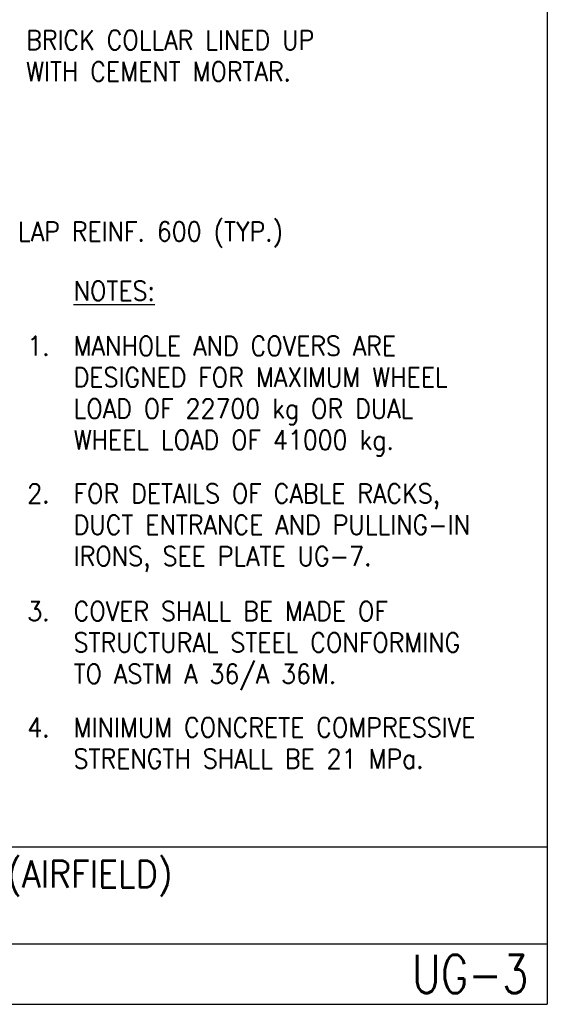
# Model space of a CAD drawing. Extents: x 0 to 7.6, y 0 to 9.85.
# Tile 5 of 6: x 4.88 to 7.6, y 0 to 5.08. Entities that reach past the tile are written whole.
import ezdxf
from ezdxf.enums import TextEntityAlignment as Align

# ---------------------------------------------------------------- set-up
doc = ezdxf.new("R2010")
doc.units = 0
doc.header["$MEASUREMENT"] = 0
doc.layers.add('E-DETL', color=2, linetype='CONTINUOUS')
doc.layers.add('E-DETL-TEXT', color=3, linetype='CONTINUOUS')
doc.styles.add('ROMANS', font='ROMANS.SHX', dxfattribs={"width": 0.8})

msp = doc.modelspace()

# ---------------------------------------------------------------- linework, layer by layer
at = {"layer": 'E-DETL'}
for p, q in [((7.6036, 9.8484), (7.6036, 0)), ((0, 0.8125), (7.6036, 0.8125)), ((0, 0.3125), (7.6036, 0.3125)), ((0, 0), (7.6036, 0))]:
    msp.add_line(p, q, dxfattribs=at)

# ---------------------------------------------------------------- texts
at = {"layer": 'E-DETL-TEXT', "style": 'ROMANS', "width": 0.9}
for s, p in [('BRICK COLLAR LINED UP', (4.9102, 4.9292)), ('WITH CEMENT MORTAR.', (4.9102, 4.7673)), ('LAP REINF. 600 (TYP.)', (4.8685, 3.9407)), ('%%UNOTES:', (5.1559, 3.6341)), ('MANHOLE AND COVERS ARE', (5.1559, 3.3499)), ('DESIGNED FOR MAXIMUM WHEEL', (5.1559, 3.188)), ('LOAD OF 22700 kg OR DUAL', (5.1559, 3.0261)), ('WHEEL LOAD OF 41000 kg.', (5.1559, 2.8642)), ('FOR DETAILS OF CABLE RACKS,', (5.1559, 2.588)), ('DUCT ENTRANCE AND PULLING-IN', (5.1559, 2.4261)), ('IRONS, SEE PLATE UG-7.', (5.1559, 2.2642)), ('COVER SHALL BE MADE OF', (5.1559, 1.98)), ('STRUCTURAL STEEL CONFORMING', (5.1559, 1.8181)), ('TO ASTM A 36/A 36M.', (5.1559, 1.6562)), ('MINIMUM CONCRETE COMPRESSIVE', (5.1559, 1.38)), ('STRENGTH SHALL BE 21 MPa.', (5.1559, 1.2181))]:
    msp.add_text(s, height=0.1, dxfattribs=at).set_placement(p)
for s, p in [('1.  ', (5.1559, 3.3499)), ('2.  ', (5.1559, 2.588)), ('3.  ', (5.1559, 1.98)), ('4.  ', (5.1559, 1.38))]:
    msp.add_text(s, height=0.1, dxfattribs=at).set_placement(p, align=Align.RIGHT)
msp.add_text('STANDARD ELECTRICAL MANHOLE (AIRFIELD)', height=0.14, dxfattribs=at).set_placement((3.8188, 0.6031), align=Align.CENTER)
at = {"layer": 'E-DETL-TEXT', "style": 'ROMANS', "width": 0.8}
msp.add_text('UG-3', height=0.19685, dxfattribs=at).set_placement((7.5055, 0.1563), align=Align.MIDDLE_RIGHT)

doc.saveas('drawing.dxf')
